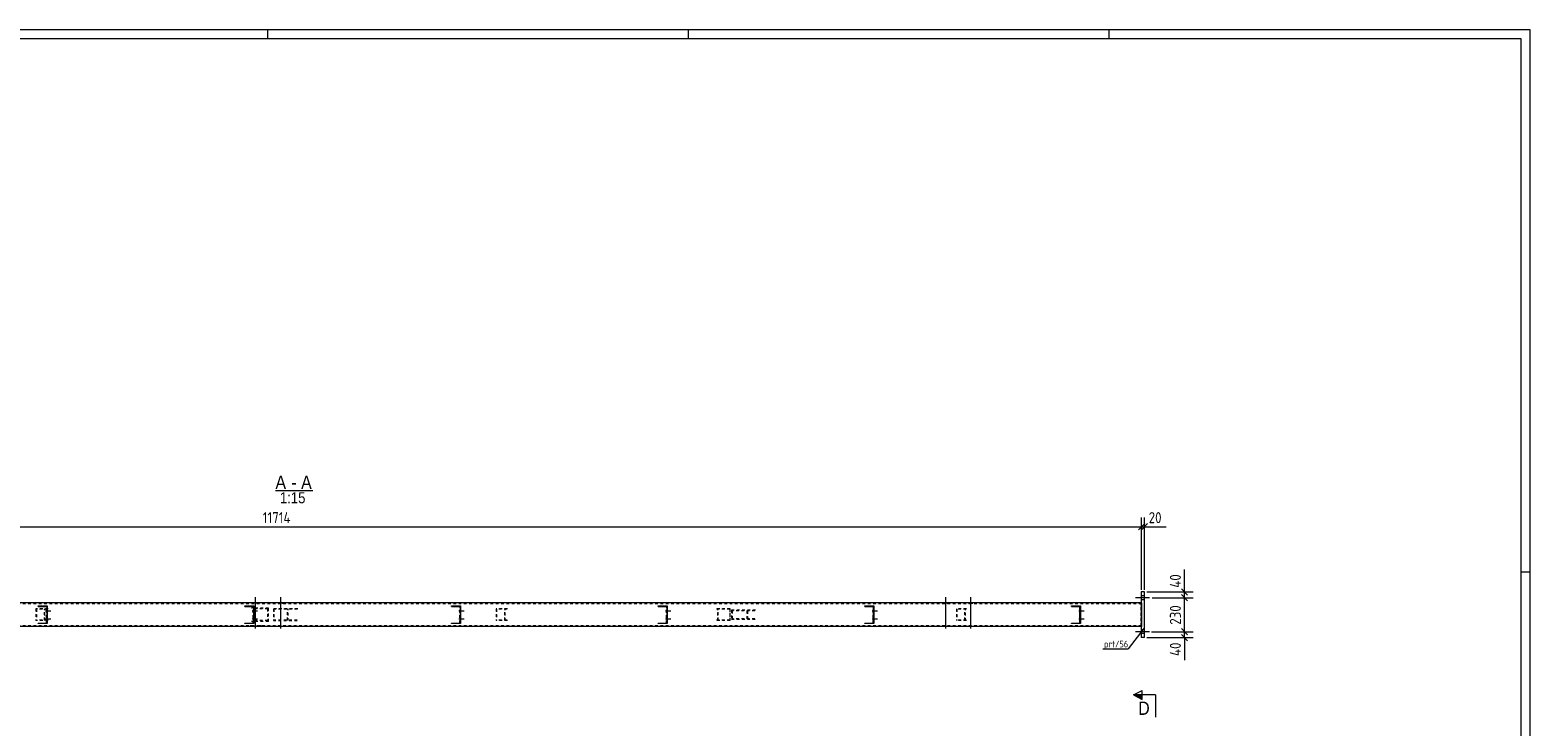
# Model space of a CAD drawing. Header units: millimetres. Extents: x 1 to 1188, y 1 to 840.
# Tile 6 of 6: x 511 to 1188, y 525 to 840. Entities that reach past the tile are written whole.
import ezdxf

# ---------------------------------------------------------------- set-up
doc = ezdxf.new("R2010")
doc.units = ezdxf.units.MM
doc.header["$LTSCALE"] = 0.6
doc.linetypes.add('XKITLINE00', pattern=[0])
doc.linetypes.add('XKITLINE02', pattern=[4, 2, -2])
for name, color, linetype, lineweight in [('Bolt', 7, 'Continuous', 0), ('DrawingSheet', 5, 'Continuous', 0), ('OtherObjectType', 1, 'Continuous', 0), ('Part', 2, 'Continuous', 0), ('PartMark', 3, 'Continuous', 0), ('Section', 6, 'Continuous', 0), ('Z-DIMENSIONS', 1, 'Continuous', 0)]:
    doc.layers.add(name, color=color, linetype=linetype, lineweight=lineweight)
doc.styles.add('ARIAL', font='ARIAL.TTF')
doc.styles.add('ISOCPEUR', font='ISOCPEUR.TTF')

msp = doc.modelspace()

# ---------------------------------------------------------------- hatches: boundary and pattern name
at = {"layer": 'Section'}
msp.add_hatch(color=6, dxfattribs=at).paths.add_polyline_path([(1012.85, 537.46), (1008.85, 539.46), (1012.85, 539.46)], flags=17)

# ---------------------------------------------------------------- linework, layer by layer
at = {"layer": 'Bolt', "color": 3, "linetype": 'XKITLINE00', "lineweight": 0}
for p, q in [((612.41, 569.54), (612.41, 583.71)), ((623.75, 569.54), (623.75, 583.71)), ((924.16, 569.54), (924.16, 583.71)), ((935.49, 569.54), (935.49, 583.71)), ((1016.09, 583.37), (1009.75, 583.37)), ((1016.14, 583.37), (1009.81, 583.37)), ((1016.19, 583.37), (1009.86, 583.37)), ((1013.76, 584.24), (1012.43, 584.24)), ((1013.82, 584.24), (1012.48, 584.24)), ((1013.87, 584.24), (1012.54, 584.24)), ((517.53, 577.54), (519.89, 577.54)), ((518.02, 578.07), (518.22, 578.07)), ((518.03, 577.01), (518.23, 577.01)), ((610.85, 577.54), (613.22, 577.54)), ((611.35, 578.07), (611.55, 578.07)), ((611.36, 577.01), (611.56, 577.01)), ((611.67, 580.71), (611.67, 581.04)), ((613.15, 580.71), (613.15, 581.04)), ((623, 580.71), (623, 581.04)), ((624.49, 580.71), (624.49, 581.04)), ((704.18, 577.54), (706.55, 577.54)), ((704.25, 577.54), (706.62, 577.54)), ((704.68, 578.07), (704.88, 578.07)), ((704.69, 577.01), (704.89, 577.01)), ((704.74, 578.07), (704.94, 578.07)), ((704.76, 577.01), (704.96, 577.01)), ((797.51, 577.54), (799.88, 577.54)), ((797.58, 577.54), (799.95, 577.54)), ((798.01, 578.07), (798.21, 578.07)), ((798.02, 577.01), (798.22, 577.01)), ((798.07, 578.07), (798.27, 578.07)), ((798.08, 577.01), (798.28, 577.01)), ((890.84, 577.54), (893.21, 577.54)), ((890.91, 577.54), (893.27, 577.54)), ((891.34, 578.07), (891.54, 578.07)), ((891.35, 577.01), (891.55, 577.01)), ((891.4, 578.07), (891.6, 578.07)), ((891.41, 577.01), (891.61, 577.01)), ((923.42, 580.71), (923.42, 581.04)), ((924.9, 580.71), (924.9, 581.04)), ((934.75, 580.71), (934.75, 581.04)), ((936.23, 580.71), (936.23, 581.04)), ((984.17, 577.54), (986.54, 577.54)), ((984.24, 577.54), (986.6, 577.54)), ((984.67, 578.07), (984.87, 578.07)), ((984.68, 577.01), (984.88, 577.01)), ((984.73, 578.07), (984.93, 578.07)), ((984.74, 577.01), (984.94, 577.01)), ((1013.75, 582.51), (1012.41, 582.51)), ((1013.8, 582.51), (1012.47, 582.51)), ((1013.85, 582.51), (1012.52, 582.51)), ((517.53, 573.87), (519.89, 573.87)), ((518.02, 574.41), (518.22, 574.41)), ((518.03, 573.34), (518.23, 573.34)), ((610.85, 573.87), (613.22, 573.87)), ((611.35, 574.41), (611.55, 574.41)), ((611.36, 573.34), (611.56, 573.34)), ((611.67, 570.37), (611.67, 570.71)), ((613.15, 570.37), (613.15, 570.71)), ((623, 570.37), (623, 570.71)), ((624.49, 570.37), (624.49, 570.71)), ((704.18, 573.87), (706.55, 573.87)), ((704.25, 573.87), (706.62, 573.87)), ((704.68, 574.41), (704.88, 574.41)), ((704.69, 573.34), (704.89, 573.34)), ((704.74, 574.41), (704.94, 574.41)), ((704.76, 573.34), (704.96, 573.34)), ((797.51, 573.87), (799.88, 573.87)), ((797.58, 573.87), (799.95, 573.87)), ((798.01, 574.41), (798.21, 574.41)), ((798.02, 573.34), (798.22, 573.34)), ((798.07, 574.41), (798.27, 574.41)), ((798.08, 573.34), (798.28, 573.34)), ((890.84, 573.87), (893.21, 573.87)), ((890.91, 573.87), (893.27, 573.87)), ((891.34, 574.41), (891.54, 574.41)), ((891.35, 573.34), (891.55, 573.34)), ((891.4, 574.41), (891.6, 574.41)), ((891.41, 573.34), (891.61, 573.34)), ((923.42, 570.37), (923.42, 570.71)), ((924.9, 570.37), (924.9, 570.71)), ((934.75, 570.37), (934.75, 570.71)), ((936.23, 570.37), (936.23, 570.71)), ((984.17, 573.87), (986.54, 573.87)), ((984.24, 573.87), (986.6, 573.87)), ((984.67, 574.41), (984.87, 574.41)), ((984.68, 573.34), (984.88, 573.34)), ((984.73, 574.41), (984.93, 574.41)), ((984.74, 573.34), (984.94, 573.34)), ((1016.09, 568.04), (1009.75, 568.04)), ((1016.14, 568.04), (1009.81, 568.04)), ((1016.19, 568.04), (1009.86, 568.04)), ((1013.75, 567.17), (1012.41, 567.17)), ((1013.76, 568.91), (1012.43, 568.91)), ((1013.8, 567.17), (1012.47, 567.17)), ((1013.82, 568.91), (1012.48, 568.91)), ((1013.85, 567.17), (1012.52, 567.17)), ((1013.87, 568.91), (1012.54, 568.91))]:
    msp.add_line(p, q, dxfattribs=at)
at = {"layer": 'Bolt', "color": 3, "linetype": 'XKITLINE02', "lineweight": 0}
for p, q in [((611.11, 570.71), (609.55, 570.71)), ((615.03, 570.71), (613.47, 570.71))]:
    msp.add_line(p, q, dxfattribs=at)
at = {"layer": 'DrawingSheet', "color": 2, "linetype": 'XKITLINE00', "lineweight": 0}
for p, q in [((1188, 840), (1, 840)), ((618, 836), (618, 840)), ((808, 836), (808, 840)), ((998, 836), (998, 840)), ((1188, 1), (1188, 840)), ((1188, 595), (1184, 595))]:
    msp.add_line(p, q, dxfattribs=at)
at = {"layer": 'DrawingSheet', "color": 3, "linetype": 'XKITLINE00', "lineweight": 0}
for p, q in [((1184, 836), (5, 836)), ((1184, 5), (1184, 836))]:
    msp.add_line(p, q, dxfattribs=at)
at = {"layer": 'OtherObjectType', "color": 6, "linetype": 'XKITLINE00', "lineweight": 0}
msp.add_line((621.38, 631.85), (638.32, 631.85), dxfattribs=at)
at = {"layer": 'Part', "color": 2, "linetype": 'XKITLINE00', "lineweight": 0}
for p, q in [((1013.9, 586.04), (1012.4, 586.04)), ((1012.56, 565.37), (1012.56, 586.04)), ((1013.9, 565.37), (1013.9, 586.04)), ((1012.53, 581.04), (231.6, 581.04)), ((514.19, 579.71), (518.28, 579.71)), ((514.19, 579.51), (518.08, 579.51)), ((514.28, 579.51), (514.28, 579.71)), ((518.08, 579.51), (518.08, 571.91)), ((518.28, 579.71), (518.28, 571.71)), ((607.52, 579.71), (611.62, 579.71)), ((607.52, 579.51), (611.42, 579.51)), ((607.62, 579.51), (607.62, 579.71)), ((611.42, 579.51), (611.42, 571.91)), ((611.62, 579.71), (611.62, 571.71)), ((700.85, 579.71), (704.95, 579.71)), ((700.85, 579.51), (704.75, 579.51)), ((700.95, 579.51), (700.95, 579.71)), ((704.75, 579.51), (704.75, 571.91)), ((704.95, 579.71), (704.95, 571.71)), ((794.18, 579.71), (798.29, 579.71)), ((794.18, 579.51), (798.09, 579.51)), ((794.29, 579.51), (794.29, 579.71)), ((798.09, 579.51), (798.09, 571.91)), ((798.29, 579.71), (798.29, 571.71)), ((887.51, 579.71), (891.62, 579.71)), ((887.51, 579.51), (891.42, 579.51)), ((887.62, 579.51), (887.62, 579.71)), ((891.42, 571.91), (891.42, 579.51)), ((891.62, 579.71), (891.62, 571.71)), ((980.84, 579.71), (984.95, 579.71)), ((980.84, 579.51), (984.75, 579.51)), ((980.95, 579.51), (980.95, 579.71)), ((984.75, 571.91), (984.75, 579.51)), ((984.95, 579.71), (984.95, 571.71)), ((1012.53, 581.04), (1012.53, 570.37)), ((1012.53, 570.37), (231.6, 570.37)), ((514.19, 571.91), (518.08, 571.91)), ((518.28, 571.71), (514.19, 571.71)), ((514.28, 571.71), (514.28, 571.91)), ((607.52, 571.91), (611.42, 571.91)), ((611.62, 571.71), (607.52, 571.71)), ((607.62, 571.71), (607.62, 571.91)), ((700.85, 571.91), (704.75, 571.91)), ((704.95, 571.71), (700.85, 571.71)), ((700.95, 571.71), (700.95, 571.91)), ((794.18, 571.91), (798.09, 571.91)), ((798.29, 571.71), (794.18, 571.71)), ((794.29, 571.71), (794.29, 571.91)), ((887.51, 571.91), (891.42, 571.91)), ((891.62, 571.71), (887.51, 571.71)), ((887.62, 571.71), (887.62, 571.91)), ((980.84, 571.91), (984.75, 571.91)), ((984.95, 571.71), (980.84, 571.71)), ((980.95, 571.71), (980.95, 571.91)), ((1013.9, 565.37), (1012.4, 565.37))]:
    msp.add_line(p, q, dxfattribs=at)
at = {"layer": 'Part', "color": 7, "linetype": 'XKITLINE02', "lineweight": 0}
for p, q in [((1012.52, 580.71), (231.67, 580.71)), ((518.66, 578.37), (513.18, 578.37)), ((513.18, 578.37), (513.18, 573.04)), ((518.45, 578.17), (513.38, 578.17)), ((513.38, 578.17), (513.38, 573.24)), ((514.19, 579.71), (514.19, 579.71)), ((514.19, 579.51), (514.19, 579.71)), ((514.19, 579.71), (514.19, 579.71)), ((514.19, 579.51), (514.19, 579.51)), ((517.06, 573.24), (517.06, 578.17)), ((517.27, 573.04), (517.27, 578.37)), ((517.99, 571.91), (517.99, 579.51)), ((518.19, 571.71), (518.19, 579.71)), ((607.52, 579.71), (607.52, 579.71)), ((607.52, 579.51), (607.52, 579.71)), ((607.52, 579.71), (607.52, 579.71)), ((607.52, 579.51), (607.52, 579.51)), ((618.19, 578.71), (610.59, 578.71)), ((617.85, 578.37), (610.93, 578.37)), ((611.32, 571.91), (611.32, 579.51)), ((611.52, 571.71), (611.52, 579.71)), ((612.03, 572.71), (612.03, 578.71)), ((612.37, 573.04), (612.37, 578.37)), ((617.85, 578.37), (617.85, 573.04)), ((618.19, 572.71), (618.19, 578.71)), ((631.44, 578.37), (620.41, 578.37)), ((620.41, 578.37), (620.41, 573.04)), ((631.19, 578.17), (620.66, 578.17)), ((620.66, 578.17), (620.66, 573.24)), ((626.86, 573.24), (626.86, 578.17)), ((627.12, 573.04), (627.12, 578.37)), ((700.85, 579.71), (700.85, 579.71)), ((700.85, 579.51), (700.85, 579.71)), ((700.85, 579.71), (700.85, 579.71)), ((700.85, 579.51), (700.85, 579.51)), ((704.65, 571.91), (704.65, 579.51)), ((704.85, 571.71), (704.85, 579.71)), ((726.1, 578.37), (721.04, 578.37)), ((721.04, 578.37), (721.04, 573.04)), ((725.9, 578.17), (721.25, 578.17)), ((721.25, 578.17), (721.25, 573.24)), ((724.93, 573.24), (724.93, 578.17)), ((725.13, 573.04), (725.13, 578.37)), ((794.18, 579.71), (794.18, 579.71)), ((794.18, 579.51), (794.18, 579.71)), ((794.18, 579.71), (794.18, 579.71)), ((794.18, 579.51), (794.18, 579.51)), ((797.98, 571.91), (797.98, 579.51)), ((798.18, 571.71), (798.18, 579.71)), ((826.81, 578.37), (819.72, 578.37)), ((826.6, 578.17), (819.93, 578.17)), ((821.14, 573.04), (821.14, 578.37)), ((821.35, 573.24), (821.35, 578.17)), ((826.6, 578.17), (826.6, 573.24)), ((826.81, 573.04), (826.81, 578.37)), ((838.17, 577.71), (827.3, 577.71)), ((827.3, 577.71), (827.3, 573.71)), ((837.89, 577.51), (827.58, 577.51)), ((827.58, 577.51), (827.58, 573.91)), ((834.4, 573.91), (834.4, 577.51)), ((834.68, 573.71), (834.68, 577.71)), ((887.51, 579.51), (887.51, 579.71)), ((887.51, 579.71), (887.51, 579.71)), ((887.51, 579.51), (887.51, 579.51)), ((891.31, 571.91), (891.31, 579.51)), ((891.51, 571.71), (891.51, 579.71)), ((933.55, 578.37), (928.91, 578.37)), ((928.91, 578.37), (928.91, 573.04)), ((933.35, 578.17), (929.11, 578.17)), ((929.11, 578.17), (929.11, 573.24)), ((932.79, 573.24), (932.79, 578.17)), ((933, 573.04), (933, 578.37)), ((980.84, 579.51), (980.84, 579.71)), ((980.84, 579.71), (980.84, 579.71)), ((980.84, 579.51), (980.84, 579.51)), ((984.64, 571.91), (984.64, 579.51)), ((984.84, 571.71), (984.84, 579.71)), ((1012.42, 570.37), (1012.42, 581.04)), ((1012.42, 570.71), (1012.42, 580.71)), ((1012.52, 570.71), (1012.52, 580.71)), ((1012.52, 570.71), (231.67, 570.71)), ((518.66, 573.04), (513.18, 573.04)), ((518.45, 573.24), (513.38, 573.24)), ((514.19, 571.71), (514.19, 571.91)), ((514.19, 571.91), (514.19, 571.91)), ((514.19, 571.71), (514.19, 571.71)), ((607.52, 571.71), (607.52, 571.91)), ((607.52, 571.91), (607.52, 571.91)), ((607.52, 571.71), (607.52, 571.71)), ((618.19, 572.71), (610.59, 572.71)), ((617.85, 573.04), (610.93, 573.04)), ((620.41, 573.04), (631.44, 573.04)), ((631.19, 573.24), (620.66, 573.24)), ((700.85, 571.71), (700.85, 571.91)), ((700.85, 571.91), (700.85, 571.91)), ((700.85, 571.71), (700.85, 571.71)), ((726.1, 573.04), (721.04, 573.04)), ((725.9, 573.24), (721.25, 573.24)), ((794.18, 571.71), (794.18, 571.91)), ((794.18, 571.91), (794.18, 571.91)), ((794.18, 571.71), (794.18, 571.71)), ((826.81, 573.04), (819.72, 573.04)), ((826.6, 573.24), (819.93, 573.24)), ((827.3, 573.71), (838.17, 573.71)), ((837.89, 573.91), (827.58, 573.91)), ((887.51, 571.71), (887.51, 571.91)), ((887.51, 571.91), (887.51, 571.91)), ((887.51, 571.71), (887.51, 571.71)), ((933.55, 573.04), (928.91, 573.04)), ((933.35, 573.24), (929.11, 573.24)), ((980.84, 571.71), (980.84, 571.91)), ((980.84, 571.91), (980.84, 571.91)), ((980.84, 571.71), (980.84, 571.71))]:
    msp.add_line(p, q, dxfattribs=at)
at = {"layer": 'Part', "color": 11, "linetype": 'XKITLINE00', "lineweight": 0}
for p, q in [((516.93, 579.71), (516.73, 579.51)), ((516.93, 579.71), (516.93, 579.71)), ((518.28, 579.71), (518.08, 579.51)), ((518.28, 577.01), (518.08, 576.81)), ((518.28, 579.71), (518.28, 579.71)), ((610.27, 579.71), (610.07, 579.51)), ((610.27, 579.71), (610.27, 579.71)), ((611.62, 579.71), (611.42, 579.51)), ((611.62, 577.01), (611.42, 576.81)), ((611.62, 579.71), (611.62, 579.71)), ((703.61, 579.71), (703.41, 579.51)), ((703.61, 579.71), (703.61, 579.71)), ((704.95, 579.71), (704.75, 579.51)), ((704.95, 577.01), (704.75, 576.81)), ((704.95, 579.71), (704.95, 579.71)), ((796.95, 579.71), (796.75, 579.51)), ((796.95, 579.71), (796.95, 579.71)), ((798.29, 579.71), (798.09, 579.51)), ((798.29, 577.01), (798.09, 576.81)), ((798.29, 579.71), (798.29, 579.71)), ((514.52, 571.91), (514.32, 571.71)), ((517.21, 571.91), (517.01, 571.71)), ((518.28, 575.66), (518.08, 575.46)), ((518.28, 572.97), (518.08, 572.77)), ((607.86, 571.91), (607.66, 571.71)), ((610.55, 571.91), (610.35, 571.71)), ((611.62, 575.66), (611.42, 575.46)), ((611.62, 572.97), (611.42, 572.77)), ((701.2, 571.91), (701, 571.71)), ((703.89, 571.91), (703.69, 571.71)), ((704.95, 575.66), (704.75, 575.46)), ((704.95, 572.97), (704.75, 572.77)), ((794.53, 571.91), (794.33, 571.71)), ((797.23, 571.91), (797.03, 571.71)), ((798.29, 575.66), (798.09, 575.46)), ((798.29, 572.97), (798.09, 572.77))]:
    msp.add_line(p, q, dxfattribs=at)
at = {"layer": 'PartMark', "color": 7, "linetype": 'XKITLINE00', "lineweight": 0}
for p in [(1013.57, 569.53), (994.99, 560.35)]:
    msp.add_line(p, (1006.5, 560.35), dxfattribs=at)
at = {"layer": 'Section', "color": 6, "linetype": 'XKITLINE00', "lineweight": 0}
for p, q in [((1008.85, 539.46), (1012.85, 541.46)), ((1008.85, 539.46), (1012.85, 537.46)), ((1018.85, 539.46), (1008.85, 539.46)), ((1012.85, 537.46), (1012.85, 541.46)), ((1018.85, 539.46), (1018.85, 529.46))]:
    msp.add_line(p, q, dxfattribs=at)
at = {"layer": 'Z-DIMENSIONS', "color": 7, "linetype": 'XKITLINE00', "lineweight": 0}
for p, q in [((1013.98, 616.91), (1011.15, 614.08)), ((1013.98, 616.91), (1011.15, 614.08)), ((1015.31, 616.91), (1012.48, 614.08)), ((1012.56, 587.04), (1012.56, 619.6)), ((1012.56, 587.04), (1012.56, 619.6)), ((1013.9, 587.04), (1013.9, 619.6)), ((231.6, 615.5), (1012.56, 615.5)), ((1012.56, 615.5), (1013.9, 615.5)), ((1013.9, 615.5), (1023.66, 615.5)), ((1013.9, 615.5), (1023.66, 615.5)), ((1031.93, 586.04), (1031.93, 596.23)), ((1031.93, 586.04), (1031.93, 596.23)), ((1014.9, 586.04), (1035.93, 586.04)), ((1017.42, 583.37), (1035.93, 583.37)), ((1017.42, 583.37), (1035.93, 583.37)), ((1030.52, 587.45), (1033.34, 584.63)), ((1030.52, 584.79), (1033.34, 581.96)), ((1030.52, 584.79), (1033.34, 581.96)), ((1031.93, 583.37), (1031.93, 586.04)), ((1031.93, 568.04), (1031.93, 583.37)), ((1030.52, 569.45), (1033.34, 566.63)), ((1030.52, 569.45), (1033.34, 566.63)), ((1014.9, 565.37), (1035.93, 565.37)), ((1017.09, 568.04), (1035.93, 568.04)), ((1017.09, 568.04), (1035.93, 568.04)), ((1030.52, 566.79), (1033.34, 563.96)), ((1031.93, 565.37), (1031.93, 568.04)), ((1031.93, 565.37), (1031.93, 555.18)), ((1031.93, 565.37), (1031.93, 555.18))]:
    msp.add_line(p, q, dxfattribs=at)
at = {"layer": 'Z-DIMENSIONS', "color": 3}
for p in [(1012.56, 615.5), (1012.56, 615.5), (1013.9, 615.5), (1031.93, 586.04), (1031.93, 583.37), (1031.93, 583.37), (1031.93, 568.04), (1031.93, 568.04), (1031.93, 565.37)]:
    msp.add_point(p, dxfattribs=at)

# ---------------------------------------------------------------- texts
at = {"layer": 'OtherObjectType', "color": 6, "style": 'ARIAL', "width": 0.85}
for s, height, p in [('A', 6, (621.38, 632.6)), ('A', 6, (632.98, 632.6)), ('1:15', 5, (623.36, 626.1)), ('-', 6, (628.52, 632.6))]:
    msp.add_text(s, height=height, dxfattribs=at).set_placement(p)
at = {"layer": 'PartMark', "color": 3, "style": 'ISOCPEUR', "width": 0.85}
msp.add_text('prt/56', height=3, dxfattribs=at).set_placement((995.59, 560.95))
at = {"layer": 'Section', "color": 6, "style": 'ARIAL', "width": 0.85}
msp.add_text('D', height=6, dxfattribs=at).set_placement((1011.07, 530.46))
at = {"layer": 'Z-DIMENSIONS', "color": 3, "style": 'ISOCPEUR', "width": 0.85}
for s, p in [('11714', (615.64, 617.1)), ('20', (1015.77, 617.1))]:
    msp.add_text(s, height=5, dxfattribs=at).set_placement(p)
for s, p in [('40', (1030.33, 587.91)), ('230', (1030.33, 571.19)), ('40', (1030.33, 557.05))]:
    msp.add_text(s, height=5, rotation=90.00021, dxfattribs=at).set_placement(p)

doc.saveas('drawing.dxf')
